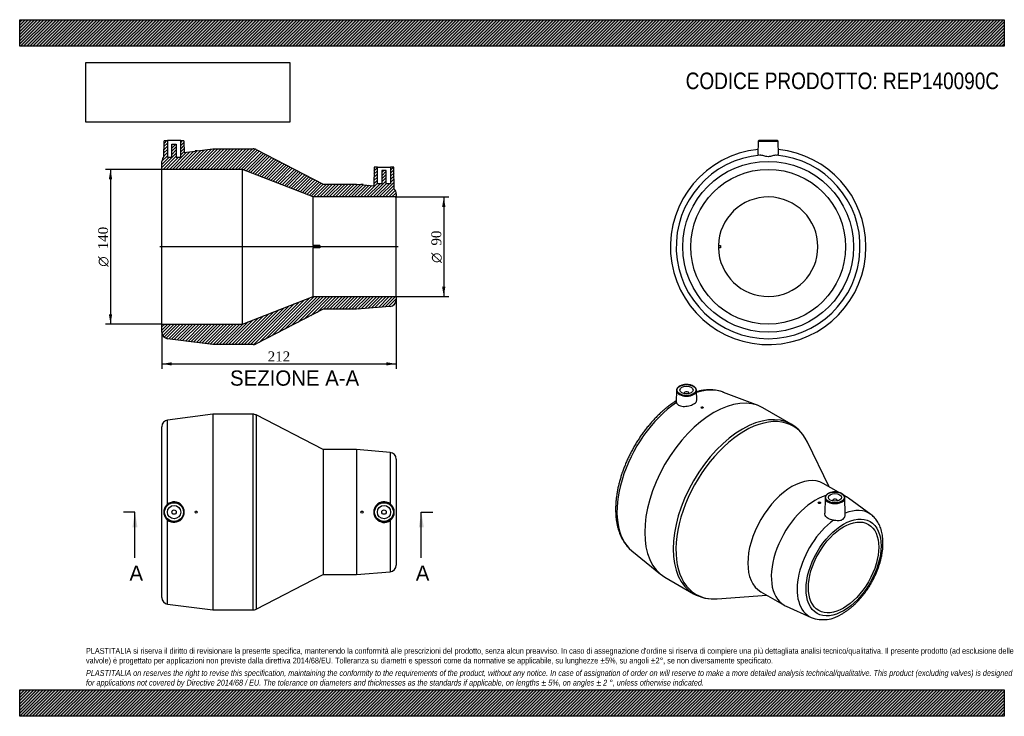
# Model space of a CAD drawing. Header units: millimetres. Extents: x 0 to 891, y 0 to 630.
import ezdxf
from ezdxf.enums import TextEntityAlignment as Align
from ezdxf.lldxf.tags import DXFTag

# ---------------------------------------------------------------- set-up
doc = ezdxf.new("R2010")
doc.units = ezdxf.units.MM
doc.header["$LTSCALE"] = 3
for name, color, linetype in [('Default', 7, 'Continuous'), ('DV4_Default', 7, 'Continuous'), ('REP140090C', 7, 'Continuous')]:
    doc.layers.add(name, color=color, linetype=linetype)
doc.styles.add('SEACAD_Solid_Edge_ANSI', font='seans.ttf')
doc.styles.add('SEACAD_Solid_Edge_ANSI1_Symbols', font='semeca1.ttf')
doc.styles.add('SEACAD_Times_New_Roman', font='times.ttf')
tags = doc.linetypes.add('CENTER2', pattern=[28.575, 19.05, -3.175, 3.175, -3.175]).pattern_tags.tags
tags[10:11] = [DXFTag(74, 4), DXFTag(75, 0), DXFTag(340, '0'), DXFTag(46, 0.0), DXFTag(50, 0.0), DXFTag(44, 0.0), DXFTag(45, 0.0)]
tags[8:9] = [DXFTag(74, 4), DXFTag(75, 0), DXFTag(340, '0'), DXFTag(46, 0.0), DXFTag(50, 0.0), DXFTag(44, 0.0), DXFTag(45, 0.0)]
tags[6:7] = [DXFTag(74, 4), DXFTag(75, 0), DXFTag(340, '0'), DXFTag(46, 0.0), DXFTag(50, 0.0), DXFTag(44, 0.0), DXFTag(45, 0.0)]
tags[4:5] = [DXFTag(74, 4), DXFTag(75, 0), DXFTag(340, '0'), DXFTag(46, 0.0), DXFTag(50, 0.0), DXFTag(44, 0.0), DXFTag(45, 0.0)]
doc.dimstyles.new('ANSImm', dxfattribs={"dimtxt": 9, "dimasz": 9, "dimexe": 4.5, "dimexo": 0, "dimgap": 2.25, "dimtad": 1, "dimdsep": 46, "dimtxsty": 'SEACAD_Times_New_Roman', "dimblk1": '_SE_FILLED', "dimblk2": '_SE_FILLED', "dimsah": 1, "dimcen": 4.5, "dimazin": 0, "dimtfac": 0.85, "dimtdec": 3, "dimtofl": 0, "dimtmove": 0, "dimatfit": 3, "dimfxl": 1, "dimarcsym": 0})
picture_1 = doc.add_image_def('image1.jpg', size_in_pixel=(4302, 1260))

# ---------------------------------------------------------------- blocks, each defined once
blk = doc.blocks.new('SE')
at = {"layer": 'REP140090C', "color": 7, "linetype": 'Continuous'}
for p, q in [((174.67, 273.17), (133.89, 267.85)), ((133.89, 191.87), (133.89, 267.85)), ((174.67, 273.17), (174.67, 96.17)), ((211.21, 273.17), (174.67, 273.17)), ((211.21, 96.17), (211.21, 273.17)), ((213.96, 272.51), (213.96, 96.84)), ((274.67, 241.17), (213.96, 272.51)), ((128.67, 107.44), (128.67, 261.91)), ((274.67, 241.17), (274.67, 128.17)), ((304.67, 241.17), (274.67, 241.17)), ((304.67, 241.17), (304.67, 128.17)), ((335.17, 238.63), (304.67, 241.17)), ((335.17, 238.63), (335.17, 192.2)), ((340.67, 232.65), (340.67, 136.69)), ((133.89, 101.49), (133.89, 177.48)), ((335.17, 177.14), (335.17, 130.71)), ((213.96, 96.84), (274.67, 128.17)), ((274.67, 128.17), (304.67, 128.17)), ((304.67, 128.17), (335.17, 130.71)), ((133.89, 101.49), (174.67, 96.17)), ((174.67, 96.17), (211.21, 96.17))]:
    blk.add_line(p, q, dxfattribs=at)
for centre, radius in [((139.67, 184.67), 9.01), ((139.67, 184.67), 8.51), ((139.67, 184.67), 6), ((329.67, 184.67), 9.01), ((329.67, 184.67), 8.51), ((329.67, 184.67), 6), ((139.67, 184.67), 2), ((159.67, 184.67), 1), ((309.67, 184.67), 1), ((329.67, 184.67), 2)]:
    blk.add_circle(centre, radius, dxfattribs=at)
for centre, radius, start, end in [((134.67, 261.91), 6, 97.43141, 180), ((211.21, 267.17), 6, 62.70043, 90), ((334.67, 232.65), 6, 0, 85.23636), ((139.61, 184.67), 9.19, 128.4636, 231.5364), ((139.65, 184.67), 9.21, 231.37214, 128.62786), ((329.69, 184.67), 9.31, 53.95908, 306.04092), ((329.72, 184.67), 9.3, 305.8909, 54.1091), ((334.67, 136.69), 6, 274.76364, 0), ((134.67, 107.44), 6, 180, 262.56859), ((211.21, 102.17), 6, 270, 297.29957)]:
    blk.add_arc(centre, radius, start, end, dxfattribs=at)
blk = doc.blocks.new('SE1')
at = {"layer": 'REP140090C', "color": 7, "linetype": 'Continuous'}
for p, q in [((594.4, 294.74), (594.18, 284.32)), ((612.61, 285.76), (612.42, 294.74)), ((601.41, 292.46), (601.41, 291.81)), ((605.41, 291.81), (605.41, 292.46)), ((668.14, 281.07), (636.9, 292.99)), ((616.55, 279.4), (616.55, 279.11)), ((618.55, 279.26), (618.55, 279.4)), ((698.25, 264.13), (672.41, 279.04)), ((732.46, 207.42), (712.86, 247.92)), ((740.86, 202.58), (727.12, 210.51)), ((728.75, 197.57), (728.46, 183.76)), ((748.33, 198.26), (746.11, 199.54)), ((747.08, 182.75), (746.77, 197.57)), ((770.17, 182.61), (749.95, 197.21)), ((722.62, 193.26), (722.62, 193.12)), ((724.62, 193.03), (724.62, 193.26)), ((735.76, 195.3), (735.76, 194.64)), ((739.76, 194.64), (739.76, 195.3)), ((554.08, 149.53), (580.02, 128.44)), ((583.91, 125.76), (609.75, 110.84)), ((631.08, 106.29), (675.96, 109.56)), ((670.62, 112.65), (691.83, 100.4)), ((693.55, 99.52), (716.31, 89.31))]:
    blk.add_line(p, q, dxfattribs=at)
for centre, radius, start, end in [((679.53, 232.58), 36.68, 24.1155, 59.3473), ((627.67, 142.62), 36.47, 240.50106, 275.48985), ((727.03, 118.1), 30.7, 249.51843, 304.20956)]:
    blk.add_arc(centre, radius, start, end, dxfattribs=at)
for centre, major_axis, start_param, end_param in [((603.41, 294.67), (9.01, 0), 3.12925, 3.166262), ((603.41, 294.67), (9.01, 0), 3.166262, 6.265449), ((603.41, 294.67), (9.01, 0), 0, 0.012343), ((603.41, 294.67), (9.01, 0), 6.265449, 6.283185), ((599.33, 219.05), (41.59, 72.04), 0.093869, 0.560221), ((628.16, 202.4), (-44.25, -76.64), 3.141593, 6.283185), ((603.41, 292.46), (-2, 0), 2.451775, 6.283185), ((603.41, 292.46), (-2, 0), 0, 0.689817), ((599.33, 219.05), (41.59, 72.04), 0.092363, 0.093869), ((599.33, 219.05), (41.59, 72.04), 0.872044, 3.04923), ((654, 187.48), (44.25, 76.64), 0.000259, 3.140699), ((655.94, 186.36), (-43.92, -76.06), 2.768005, 6.283185), ((698.87, 161.58), (-28.25, -48.93), 3.141593, 6.283185), ((720.08, 149.33), (-28.25, -48.93), 3.690574, 6.283185), ((737.76, 197.51), (9.01, 0), 3.12925, 6.283185), ((737.76, 195.3), (2, 0), 0, 3.83141), ((720.08, 149.33), (-28.25, -48.93), 3.082633, 3.21039), ((737.76, 197.51), (9.01, 0), 0.012343, 0.02631), ((737.76, 197.51), (9.01, 0), 0, 0.012343), ((737.76, 195.3), (2, 0), 5.593368, 6.283185), ((741.65, 136.88), (-26.98, -46.73), 3.082633, 3.784496), ((741.65, 136.88), (-26.98, -46.73), -3.203123, -3.200552), ((741.65, 136.88), (-26.98, -46.73), 4.067009, 6.342145), ((655.94, 186.36), (-43.92, -76.06), 0, 0.373588), ((720.08, 149.33), (-28.25, -48.93), 0, 0.05896)]:
    blk.add_ellipse(centre, major_axis=major_axis, ratio=0.57735, start_param=start_param, end_param=end_param, dxfattribs=at)
for centre, major_axis in [((603.41, 295.07), (-8.51, 0)), ((603.41, 295.07), (-6, 0)), ((617.55, 279.4), (-1, 0)), ((737.76, 197.91), (-8.51, 0)), ((737.76, 197.91), (6, 0)), ((723.62, 193.26), (1, 0)), ((745.54, 134.63), (-23.99, -41.55)), ((745.54, 134.63), (-22.5, -38.97))]:
    blk.add_ellipse(centre, major_axis=major_axis, ratio=0.57735, dxfattribs=at)
for points, knots in [([(612.39, 294.56), (612.4, 294.69), (612.43, 295.06), (612.27, 295.74), (611.92, 296.52), (611.38, 297.26), (610.65, 297.94), (609.76, 298.55), (608.73, 299.07), (607.57, 299.5), (606.32, 299.81), (605.01, 300.01), (603.66, 300.1), (602.31, 300.06), (600.98, 299.9), (599.7, 299.63), (598.51, 299.24), (597.42, 298.75), (596.46, 298.17), (595.66, 297.49), (595.04, 296.74), (594.62, 295.95), (594.4, 295.18), (594.42, 294.73), (594.43, 294.52)], [0, 0, 0, 0, 0.019441, 0.064868, 0.110344, 0.156481, 0.203469, 0.25107, 0.298943, 0.346834, 0.394661, 0.442421, 0.490138, 0.537844, 0.585571, 0.633349, 0.681214, 0.729202, 0.77733, 0.825569, 0.873699, 0.921344, 0.968092, 1, 1, 1, 1]), ([(636.82, 293), (636.54, 293.11), (635.57, 293.51), (633.6, 294.08), (631.09, 294.65), (628.48, 295.04), (625.8, 295.24), (623.05, 295.25), (620.25, 295.06), (617.39, 294.69), (614.78, 294.19), (613.13, 293.78), (612.44, 293.59)], [0, 0, 0, 0, 0.0214663, 0.0891717, 0.1571601, 0.2255451, 0.2944112, 0.3638094, 0.4337554, 0.5042312, 0.5751913, 0.6248801, 0.6248801, 0.6248801, 0.6248801]), ([(594.2, 285.37), (593.57, 284.98), (591.92, 283.91), (589.35, 282.11), (586.42, 279.89), (583.53, 277.53), (580.68, 275.03), (577.88, 272.39), (575.14, 269.62), (572.45, 266.74), (569.84, 263.73), (567.3, 260.63), (564.84, 257.42), (562.46, 254.12), (560.17, 250.74), (557.97, 247.28), (555.88, 243.75), (553.89, 240.16), (552.01, 236.53), (550.24, 232.85), (548.59, 229.13), (547.07, 225.39), (545.67, 221.64), (544.4, 217.87), (543.26, 214.11), (542.26, 210.35), (541.39, 206.61), (540.67, 202.9), (540.09, 199.22), (539.66, 195.58), (539.38, 192), (539.25, 188.47), (539.27, 185.01), (539.44, 181.63), (539.77, 178.33), (540.25, 175.12), (540.89, 172.02), (541.68, 169.04), (542.63, 166.17), (543.72, 163.44), (544.96, 160.84), (546.35, 158.4), (547.87, 156.11), (549.52, 153.98), (551.29, 152.04), (552.85, 150.53), (553.75, 149.82), (554.07, 149.57)], [0.0201889, 0.0201889, 0.0201889, 0.0201889, 0.0343313, 0.0567417, 0.0791388, 0.1015193, 0.1238815, 0.1462252, 0.1685507, 0.190859, 0.2131518, 0.2354308, 0.2576981, 0.2799559, 0.3022064, 0.324452, 0.3466951, 0.3689381, 0.391183, 0.4134318, 0.4356869, 0.4579509, 0.4802262, 0.502515, 0.5248197, 0.5471425, 0.5694852, 0.5918497, 0.6142369, 0.6366475, 0.6590811, 0.681536, 0.704009, 0.7264944, 0.7489822, 0.7714582, 0.7939057, 0.8163041, 0.8386295, 0.8608553, 0.8829549, 0.9049041, 0.9266842, 0.9482853, 0.9697083, 0.9909658, 1, 1, 1, 1]), ([(594.24, 283.77), (594.43, 282.85), (595.12, 281.99), (597.27, 280.78), (598.72, 280.4), (601.97, 280.2), (603.74, 280.37), (607.09, 281.14), (608.69, 281.74), (611.13, 283.16), (612, 283.97), (612.54, 285.11), (612.62, 285.44), (612.61, 285.76)], [0, 0, 0, 0, 0.125, 0.125, 0.25, 0.25, 0.375, 0.375, 0.5, 0.5, 0.625, 0.625, 0.6766824, 0.6766824, 0.6766824, 0.6766824]), ([(618.55, 279.26), (618.55, 279.21), (618.53, 279.15), (618.5, 279.1), (618.46, 279.04), (618.41, 278.99), (618.34, 278.94), (618.27, 278.89), (618.19, 278.84), (618.09, 278.81), (618, 278.77), (617.9, 278.74), (617.79, 278.72), (617.68, 278.69), (617.57, 278.68), (617.46, 278.68), (617.34, 278.67), (617.23, 278.68), (617.13, 278.7), (617.03, 278.71), (616.94, 278.74), (616.86, 278.77), (616.77, 278.8), (616.71, 278.85), (616.66, 278.89), (616.61, 278.94), (616.57, 278.99), (616.56, 279.05), (616.55, 279.07), (616.55, 279.09), (616.55, 279.11)], [0, 0, 0, 0, 0.0533926, 0.0533926, 0.0533926, 0.1068075, 0.1068075, 0.1068075, 0.1599104, 0.1599104, 0.1599104, 0.212861, 0.212861, 0.212861, 0.266027, 0.266027, 0.266027, 0.3196591, 0.3196591, 0.3196591, 0.3737701, 0.3737701, 0.3737701, 0.4281462, 0.4281462, 0.4281462, 0.482472, 0.482472, 0.482472, 0.5013301, 0.5013301, 0.5013301, 0.5013301]), ([(731.49, 201.41), (731.31, 201.3), (730.85, 201.02), (730.14, 200.45), (729.48, 199.72), (729.03, 198.93), (728.78, 198.19), (728.78, 197.77), (728.78, 197.59)], [0, 0, 0, 0, 0.104082, 0.301612, 0.499161, 0.695037, 0.887474, 1, 1, 1, 1]), ([(746.74, 197.65), (746.75, 197.74), (746.76, 198.08), (746.57, 198.71), (746.19, 199.49), (745.61, 200.22), (744.86, 200.89), (743.94, 201.49), (742.88, 201.99), (741.71, 202.4), (740.44, 202.69), (739.12, 202.87), (737.77, 202.93), (736.42, 202.88), (735.1, 202.7), (733.83, 202.4), (732.69, 202.01), (731.91, 201.64), (731.56, 201.44), (731.49, 201.41)], [0, 0, 0, 0, 0.018338, 0.080585, 0.143023, 0.206468, 0.271053, 0.336395, 0.40204, 0.46767, 0.533206, 0.598656, 0.664053, 0.729443, 0.794869, 0.860373, 0.926007, 0.988342, 1, 1, 1, 1]), ([(724.62, 193.03), (724.62, 192.96), (724.6, 192.89), (724.56, 192.83), (724.53, 192.76), (724.47, 192.7), (724.4, 192.65), (724.33, 192.6), (724.25, 192.56), (724.15, 192.52), (724.06, 192.49), (723.95, 192.47), (723.84, 192.46), (723.73, 192.45), (723.62, 192.45), (723.51, 192.46), (723.4, 192.47), (723.29, 192.5), (723.18, 192.53), (723.08, 192.56), (722.99, 192.61), (722.91, 192.66), (722.83, 192.72), (722.76, 192.78), (722.72, 192.85), (722.67, 192.91), (722.64, 192.98), (722.62, 193.05), (722.62, 193.08), (722.62, 193.1), (722.62, 193.12)], [0, 0, 0, 0, 0.0535706, 0.0535706, 0.0535706, 0.1071454, 0.1071454, 0.1071454, 0.1606635, 0.1606635, 0.1606635, 0.2141592, 0.2141592, 0.2141592, 0.2676906, 0.2676906, 0.2676906, 0.3213157, 0.3213157, 0.3213157, 0.3750825, 0.3750825, 0.3750825, 0.428999, 0.428999, 0.428999, 0.4829969, 0.4829969, 0.4829969, 0.5001666, 0.5001666, 0.5001666, 0.5001666]), ([(736.32, 177.43), (734.63, 177.56), (733, 178.02), (730.41, 179.5), (729.43, 180.52), (728.59, 182.34), (728.44, 183.06), (728.46, 183.76)], [0, 0, 0, 0, 0.125, 0.125, 0.25, 0.25, 0.3245694, 0.3245694, 0.3245694, 0.3245694]), ([(736.32, 177.43), (737.07, 177.37), (737.8, 177.3), (739.25, 177.18), (739.98, 177.12), (742.03, 177.1), (743.31, 177.25), (745.43, 178.47), (746.19, 179.5), (746.85, 181.1), (747, 181.65), (747.08, 182.37), (747.09, 182.57), (747.08, 182.76)], [0, 0, 0, 0, 0.125, 0.125, 0.25, 0.25, 0.5, 0.5, 0.75, 0.75, 0.875, 0.875, 0.9251128, 0.9251128, 0.9251128, 0.9251128]), ([(744.3, 92.71), (744.78, 92.99), (745.95, 93.68), (748.05, 95.06), (750.43, 96.8), (752.79, 98.7), (755.1, 100.73), (757.35, 102.9), (759.54, 105.2), (761.66, 107.61), (763.7, 110.13), (765.67, 112.74), (767.54, 115.44), (769.31, 118.22), (770.98, 121.07), (772.55, 123.98), (774, 126.93), (775.34, 129.92), (776.54, 132.94), (777.63, 135.98), (778.57, 139.02), (779.38, 142.06), (780.05, 145.09), (780.58, 148.09), (780.96, 151.06), (781.18, 153.99), (781.25, 156.86), (781.16, 159.67), (780.91, 162.4), (780.5, 165.04), (779.92, 167.59), (779.19, 170.01), (778.29, 172.31), (777.24, 174.46), (776.05, 176.46), (774.71, 178.31), (773.25, 179.97), (771.74, 181.42), (770.76, 182.15), (770.24, 182.54)], [0, 0, 0, 0, 0.014889, 0.042727, 0.070536, 0.098315, 0.126057, 0.153756, 0.181416, 0.209038, 0.236627, 0.264189, 0.291732, 0.319261, 0.346785, 0.37431, 0.401842, 0.429388, 0.456955, 0.484551, 0.512183, 0.539858, 0.567582, 0.59536, 0.623194, 0.651084, 0.679026, 0.707006, 0.735001, 0.762969, 0.790858, 0.818606, 0.846142, 0.873397, 0.900314, 0.92686, 0.953031, 0.978859, 1, 1, 1, 1])]:
    blk.add_open_spline(points, degree=3, knots=knots, dxfattribs=at)
blk.add_open_spline([(594.24, 283.77), (594.19, 283.97), (594.18, 284.16), (594.18, 284.33)], degree=3, dxfattribs=at)
blk = doc.blocks.new('SE2')
at = {"layer": 'REP140090C', "color": 7, "linetype": 'Continuous'}
for p, q in [((668.3, 520.18), (668.09, 508.1)), ((668.3, 520.18), (686.31, 520.18)), ((685.81, 520.67), (668.8, 520.67)), ((686.53, 508.1), (686.31, 520.18)), ((632.32, 425.67), (634.32, 425.67)), ((634.32, 423.67), (632.32, 423.67)), ((634.32, 425.67), (634.32, 423.67))]:
    blk.add_line(p, q, dxfattribs=at)
for radius in [77.23, 70]:
    blk.add_circle((677.31, 424.67), radius, dxfattribs=at)
for centre, radius, start, end in [((668.8, 520.17), 0.5, 90, 179), ((685.81, 520.17), 0.5, 1, 90), ((677.31, 424.67), 88.5, 95.92736, 360), ((677.31, 424.67), 88.5, 0, 84.07264), ((677.31, 424.67), 83.18, 94.96443, 85.03557), ((677.31, 424.67), 45, 181.27334, 178.72666), ((677.31, 424.67), 45, 178.72666, 181.27334)]:
    blk.add_arc(centre, radius, start, end, dxfattribs=at)
for points, knots in [([(668.09, 508.1), (668.09, 508.05), (668.1, 508.01), (668.34, 507.76), (669.02, 507.62), (670.11, 507.54)], [0.8495276, 0.8495276, 0.8495276, 0.8495276, 0.875, 0.875, 1, 1, 1, 1]), ([(684.5, 507.54), (685.59, 507.62), (686.28, 507.76), (686.51, 508.01), (686.53, 508.05), (686.52, 508.1)], [0, 0, 0, 0, 0.125, 0.125, 0.1503492, 0.1503492, 0.1503492, 0.1503492]), ([(684.5, 507.54), (683.62, 507.47), (682.53, 507.13), (680.09, 506.46), (678.72, 506.13), (675.89, 506.13), (674.52, 506.46), (672.09, 507.13), (670.99, 507.47), (670.11, 507.54)], [0, 0, 0, 0, 0.25, 0.25, 0.5, 0.5, 0.75, 0.75, 1, 1, 1, 1])]:
    blk.add_open_spline(points, degree=3, knots=knots, dxfattribs=at)
blk = doc.blocks.new('SE4')
at = {"color": 7, "linetype": 'Continuous', "style": 'SEACAD_Solid_Edge_ANSI'}
blk.add_text('A', height=13.8, dxfattribs=at).set_placement((358.45, 136.37), align=Align.TOP_LEFT)
blk = doc.blocks.new('SE5')
at = {"color": 7, "linetype": 'Continuous', "style": 'SEACAD_Solid_Edge_ANSI'}
blk.add_text('A', height=13.8, dxfattribs=at).set_placement((99.32, 136.37), align=Align.TOP_LEFT)
blk = doc.blocks.new('SEANNOT_GROUP')
at = {"linetype": 'Continuous'}
blk.add_hatch(color=7, dxfattribs=at).paths.add_polyline_path([(365.73, 170.87), (363.43, 184.67), (361.13, 170.87)])
at = {"color": 7, "linetype": 'Continuous'}
blk.add_lwpolyline([(363.43, 143.27), (363.43, 184.67)], dxfattribs=at)
blk = doc.blocks.new('SEANNOT_GROUP1')
at = {"linetype": 'Continuous'}
blk.add_hatch(color=7, dxfattribs=at).paths.add_polyline_path([(106.59, 170.87), (104.29, 184.67), (101.99, 170.87)])
at = {"color": 7, "linetype": 'Continuous'}
blk.add_lwpolyline([(104.29, 143.27), (104.29, 184.67)], dxfattribs=at)
blk = doc.blocks.new('SE3')
at = {"layer": 'Default', "color": 7, "linetype": 'CENTER2'}
for p, q in [((104.29, 184.67), (93.94, 184.67)), ((363.43, 184.67), (373.78, 184.67))]:
    blk.add_line(p, q, dxfattribs=at)
at = {"layer": 'Default', "color": 7, "linetype": 'CENTER2', "const_width": 0.0001}
blk.add_lwpolyline([(363.43, 184.67), (104.29, 184.67)], dxfattribs=at)
at = {"layer": 'Default'}
for name in ['SEANNOT_GROUP1', 'SEANNOT_GROUP', 'SE5', 'SE4']:
    blk.add_blockref(name, (0, 0), dxfattribs=at)
blk = doc.blocks.new('SE6')
at = {"layer": 'REP140090C', "linetype": 'Continuous'}
h = blk.add_hatch(dxfattribs=at)
h.set_pattern_fill('LINE', scale=0.62992, angle=45, style=0)
edge = h.paths.add_edge_path()
edge.add_line((308.67, 480.97), (308.67, 480.84))
edge.add_line((308.67, 480.84), (304.67, 481.17))
edge.add_line((304.67, 481.17), (274.67, 481.17))
edge.add_line((274.67, 481.17), (213.96, 512.5))
edge.add_arc((211.21, 507.17), 6, 62.70043, 90)
edge.add_line((211.21, 513.17), (174.67, 513.17))
edge.add_line((174.67, 513.17), (160.67, 511.34))
edge.add_line((160.67, 511.34), (160.67, 511.47))
edge.add_line((160.67, 511.47), (158.67, 511.47))
edge.add_line((158.67, 511.47), (158.67, 511.08))
edge.add_line((158.67, 511.08), (148.86, 509.8))
edge.add_line((148.86, 509.8), (148.68, 520.18))
edge.add_arc((148.18, 520.17), 0.5, 1, 90)
edge.add_line((148.18, 520.67), (145.67, 520.67))
edge.add_line((145.67, 520.67), (145.67, 505.67))
edge.add_line((145.67, 505.67), (141.67, 505.67))
edge.add_line((141.67, 505.67), (141.67, 517.47))
edge.add_line((141.67, 517.47), (137.67, 517.47))
edge.add_line((137.67, 517.47), (137.67, 505.67))
edge.add_line((137.67, 505.67), (133.67, 505.67))
edge.add_line((133.67, 505.67), (133.67, 520.67))
edge.add_line((133.67, 520.67), (131.16, 520.67))
edge.add_arc((131.16, 520.17), 0.5, 90, 179)
edge.add_line((130.66, 520.18), (130.42, 506.13))
edge.add_arc((134.67, 501.9), 6, 135.15008, 180)
edge.add_line((128.67, 501.9), (128.67, 494.67))
edge.add_line((128.67, 494.67), (201.67, 494.67))
edge.add_line((201.67, 494.67), (265.67, 469.67))
edge.add_line((265.67, 469.67), (340.67, 469.67))
edge.add_line((340.67, 469.67), (340.67, 472.65))
edge.add_arc((334.67, 472.65), 6, 0, 43.57137)
edge.add_line((339.02, 476.79), (338.68, 496.18))
edge.add_arc((338.18, 496.17), 0.5, 1, 90)
edge.add_line((338.18, 496.67), (335.67, 496.67))
edge.add_line((335.67, 496.67), (335.67, 481.67))
edge.add_line((335.67, 481.67), (331.67, 481.67))
edge.add_line((331.67, 481.67), (331.67, 493.47))
edge.add_line((331.67, 493.47), (327.67, 493.47))
edge.add_line((327.67, 493.47), (327.67, 481.67))
edge.add_line((327.67, 481.67), (323.67, 481.67))
edge.add_line((323.67, 481.67), (323.67, 496.67))
edge.add_line((323.67, 496.67), (321.16, 496.67))
edge.add_arc((321.16, 496.17), 0.5, 90, 179)
edge.add_line((320.66, 496.18), (320.38, 479.86))
edge.add_line((320.38, 479.86), (310.67, 480.67))
edge.add_line((310.67, 480.67), (310.67, 480.97))
edge.add_line((310.67, 480.97), (308.67, 480.97))
h = blk.add_hatch(dxfattribs=at)
h.set_pattern_fill('LINE', scale=0.62992, angle=45, style=0)
edge = h.paths.add_edge_path()
edge.add_line((340.67, 379.67), (265.67, 379.67))
edge.add_line((265.67, 379.67), (201.67, 354.67))
edge.add_line((201.67, 354.67), (128.67, 354.67))
edge.add_line((128.67, 354.67), (128.67, 347.44))
edge.add_arc((134.67, 347.44), 6, 180, 262.56859)
edge.add_line((133.89, 341.49), (174.67, 336.17))
edge.add_line((174.67, 336.17), (211.21, 336.17))
edge.add_arc((211.21, 342.17), 6, 270, 297.29957)
edge.add_line((213.96, 336.84), (274.67, 368.17))
edge.add_line((274.67, 368.17), (304.67, 368.17))
edge.add_line((304.67, 368.17), (335.17, 370.71))
edge.add_arc((334.67, 376.69), 6, 274.76364, 360)
edge.add_line((340.67, 376.69), (340.67, 379.67))
at = {"layer": 'DV4_Default', "color": 7, "linetype": 'CENTER2'}
blk.add_line((342.42, 424.67), (126.92, 424.67), dxfattribs=at)
at = {"layer": 'REP140090C', "color": 7, "linetype": 'Continuous'}
for p, q in [((130.42, 506.13), (130.66, 520.18)), ((131.16, 520.67), (133.67, 520.67)), ((145.67, 520.67), (133.67, 520.67)), ((133.67, 520.67), (133.67, 505.67)), ((137.67, 517.47), (141.67, 517.47)), ((137.67, 505.67), (137.67, 517.47)), ((141.67, 517.47), (141.67, 505.67)), ((145.67, 520.67), (148.18, 520.67)), ((145.67, 505.67), (145.67, 520.67)), ((148.68, 520.18), (148.86, 509.8)), ((148.86, 509.8), (158.67, 511.08)), ((160.67, 511.47), (158.67, 511.47)), ((158.67, 511.47), (158.67, 511.08)), ((160.67, 511.34), (174.67, 513.17)), ((160.67, 511.34), (160.67, 511.47)), ((174.67, 513.17), (211.21, 513.17)), ((213.96, 512.5), (274.67, 481.17)), ((128.67, 494.67), (128.67, 501.9)), ((133.67, 505.67), (137.67, 505.67)), ((141.67, 505.67), (145.67, 505.67)), ((128.67, 354.67), (128.67, 494.67)), ((201.67, 494.67), (128.67, 494.67)), ((201.67, 354.67), (201.67, 494.67)), ((265.67, 469.67), (201.67, 494.67)), ((320.66, 496.18), (320.38, 479.86)), ((323.67, 496.67), (321.16, 496.67)), ((323.67, 496.67), (335.67, 496.67)), ((323.67, 481.67), (323.67, 496.67)), ((327.67, 493.47), (327.67, 481.67)), ((331.67, 493.47), (327.67, 493.47)), ((331.67, 481.67), (331.67, 493.47)), ((335.67, 496.67), (335.67, 481.67)), ((338.18, 496.67), (335.67, 496.67)), ((339.02, 476.79), (338.68, 496.18)), ((274.67, 481.17), (304.67, 481.17)), ((304.67, 481.17), (308.67, 480.84)), ((327.67, 481.67), (323.67, 481.67)), ((335.67, 481.67), (331.67, 481.67)), ((308.67, 480.97), (308.67, 480.84)), ((310.67, 480.97), (308.67, 480.97)), ((310.67, 480.67), (310.67, 480.97)), ((310.67, 480.67), (320.38, 479.86)), ((340.67, 472.65), (340.67, 469.67)), ((265.67, 425.67), (265.67, 469.67)), ((340.67, 469.67), (265.67, 469.67)), ((340.67, 379.67), (340.67, 469.67)), ((271.67, 425.67), (265.67, 425.67)), ((265.67, 425.67), (265.67, 423.67)), ((265.67, 379.67), (265.67, 423.67)), ((271.67, 423.67), (265.67, 423.67)), ((271.67, 425.67), (271.67, 423.67)), ((201.67, 354.67), (265.67, 379.67)), ((265.67, 379.67), (340.67, 379.67)), ((340.67, 379.67), (340.67, 376.69)), ((274.67, 368.17), (213.96, 336.84)), ((304.67, 368.17), (274.67, 368.17)), ((335.17, 370.71), (304.67, 368.17)), ((128.67, 354.67), (201.67, 354.67)), ((128.67, 347.44), (128.67, 354.67)), ((174.67, 336.17), (133.89, 341.49)), ((211.21, 336.17), (174.67, 336.17))]:
    blk.add_line(p, q, dxfattribs=at)
for centre, radius, start, end in [((131.16, 520.17), 0.5, 90, 179), ((148.18, 520.17), 0.5, 1, 90), ((211.21, 507.17), 6, 62.70043, 90), ((134.67, 501.9), 6, 135.15008, 180), ((321.16, 496.17), 0.5, 90, 179), ((338.18, 496.17), 0.5, 1, 90), ((334.67, 472.65), 6, 0, 43.57137), ((334.67, 376.69), 6, 274.76364, 0), ((134.67, 347.44), 6, 180, 262.56859), ((211.21, 342.17), 6, 270, 297.29957)]:
    blk.add_arc(centre, radius, start, end, dxfattribs=at)
blk = doc.blocks.new('GDimGGroup')
at = {"layer": 'Default', "linetype": 'Continuous'}
for points in [[(385.25, 460.67), (383.75, 469.67), (382.25, 460.67)], [(385.25, 388.67), (382.25, 388.67), (383.75, 379.67)]]:
    blk.add_hatch(color=7, dxfattribs=at).paths.add_polyline_path(points)
at = {"layer": 'Default', "color": 7, "linetype": 'Continuous'}
for p, q in [((340.67, 469.67), (388.25, 469.67)), ((383.75, 469.67), (383.75, 379.67)), ((340.67, 379.67), (388.25, 379.67))]:
    blk.add_line(p, q, dxfattribs=at)
for s, style, p in [('90', 'SEACAD_Times_New_Roman', (372.5, 425.68)), ('O', 'SEACAD_Solid_Edge_ANSI1_Symbols', (372.5, 410.01))]:
    blk.add_text(s, height=9, rotation=90, dxfattribs=dict(at, style=style)).set_placement(p, align=Align.TOP_LEFT)
blk = doc.blocks.new('GDimGGroup1')
at = {"layer": 'Default', "linetype": 'Continuous'}
for points in [[(80.68, 485.67), (83.68, 485.67), (82.18, 494.67)], [(80.68, 363.67), (82.18, 354.67), (83.68, 363.67)]]:
    blk.add_hatch(color=7, dxfattribs=at).paths.add_polyline_path(points)
at = {"layer": 'Default', "color": 7, "linetype": 'Continuous'}
for p, q in [((128.67, 494.67), (77.68, 494.67)), ((82.18, 494.67), (82.18, 354.67)), ((128.67, 354.67), (77.68, 354.67))]:
    blk.add_line(p, q, dxfattribs=at)
for s, style, p in [('140', 'SEACAD_Times_New_Roman', (70.93, 422.27)), ('O', 'SEACAD_Solid_Edge_ANSI1_Symbols', (70.93, 406.6))]:
    blk.add_text(s, height=9, rotation=90, dxfattribs=dict(at, style=style)).set_placement(p, align=Align.TOP_LEFT)
blk = doc.blocks.new('DMBLK20')
at = {"layer": 'Default', "linetype": 'Continuous'}
for points in [[(137.67, 317.22), (137.67, 320.22), (128.67, 318.72)], [(331.67, 317.22), (340.67, 318.72), (331.67, 320.22)]]:
    blk.add_hatch(color=7, dxfattribs=at).paths.add_polyline_path(points)
at = {"layer": 'Default', "color": 7, "linetype": 'Continuous'}
for p, q in [((340.67, 376.69), (340.67, 314.22)), ((128.67, 347.44), (128.67, 314.22)), ((128.67, 318.72), (340.67, 318.72))]:
    blk.add_line(p, q, dxfattribs=at)
at = {"layer": 'Default', "color": 7, "linetype": 'Continuous', "style": 'SEACAD_Times_New_Roman'}
blk.add_text('212', height=9, dxfattribs=at).set_placement((224.43, 329.97), align=Align.TOP_LEFT)
blk = doc.blocks.new('_SE_FILLED')
at = {"color": 0}
blk.add_line((0, 0), (-1, 0), dxfattribs=at)
blk.add_solid([(0, 0), (-1, -0.1665), (-1, 0.1665), (0, 0)], dxfattribs=at)

msp = doc.modelspace()

# ---------------------------------------------------------------- hatches: boundary and pattern name
at = {"layer": 'Default', "linetype": 'Continuous'}
h = msp.add_hatch(dxfattribs=at)
h.set_pattern_fill('LINE', scale=0.629921, angle=45, style=0)
h.paths.add_polyline_path([(891, 606), (891, 630), (0, 630), (0, 606)])
for points in [[(891, 606), (891, 630), (0, 630), (0, 606)], [(891, 0), (891, 24), (0, 24), (0, 0)]]:
    msp.add_hatch(color=7, dxfattribs=at).paths.add_polyline_path(points)
h = msp.add_hatch(dxfattribs=at)
h.set_pattern_fill('LINE', scale=0.62992, angle=45, style=0)
h.paths.add_polyline_path([(891, 0), (891, 24), (0, 24), (0, 0)])

# ---------------------------------------------------------------- linework, layer by layer
at = {"layer": 'Default', "color": 7, "linetype": 'Continuous'}
for p, q in [((0, 630), (891, 630)), ((0, 606), (0, 630)), ((891, 630), (891, 606)), ((891, 606), (0, 606)), ((0, 24), (891, 24)), ((0, 0), (0, 24)), ((891, 24), (891, 0)), ((891, 0), (0, 0))]:
    msp.add_line(p, q, dxfattribs=at)

# ---------------------------------------------------------------- block references
at = {"layer": 'Default'}
for name in ['SE6', 'SE2', 'GDimGGroup1', 'GDimGGroup', 'SE1', 'SE', 'SE3']:
    msp.add_blockref(name, (0, 0), dxfattribs=at)

# ---------------------------------------------------------------- texts
at = {"layer": 'Default', "color": 7, "linetype": 'Continuous', "style": 'SEACAD_Solid_Edge_ANSI'}
msp.add_text('SEZIONE A-A', height=13.8, dxfattribs=at).set_placement((190.313, 312.804), align=Align.TOP_LEFT)
at = {"layer": 'Default', "attachment_point": 1}
for s, insert, char_height, width in [('{\\fArial Narrow|b0||i0||c0|p34;\\C7;\\H15.;\\W1.;CODICE PRODOTTO: REP140090C}', (602.666, 582.191), 15, 284.40685), ("{\\fArial Narrow|b0||i0||c0|p34;\\C7;\\H5.25;\\W1.;PLASTITALIA si riserva il diritto di revisionare la presente specifica, mantenendo la conformità alle prescrizioni del prodotto, senza alcun preavviso. In caso di assegnazione d'ordine si riserva di compiere una più dettagliata analisi tecnico/qualitativa. Il presente prodotto (ad esclusione delle \\P}{\\fArial Narrow|b0||i0||c0|p34;\\C7;\\H5.25;\\W1.;valvole) è progettato per applicazioni non previste dalla direttiva 2014/68/EU. Tolleranza su diametri e spessori come da normative se applicabile, su lunghezze ±5%, su angoli ±2°, se non diversamente specificato.\\P}{\\fArial Narrow|b0||i0||c0|p34;\\C7;\\H1.5;\\W1.;   \\P}{\\fArial Narrow|b0||i1||c0|p34;\\C7;\\H5.25;\\W1.;PLASTITALIA on reserves the right to revise this specification, maintaining the conformity to the requirements of the product, without any notice. In case of assignation of order on will reserve to make a more detailed analysis technical/qualitative. This product (excluding valves) is designed \\P}{\\fArial Narrow|b0||i1||c0|p34;\\C7;\\H5.25;\\W1.;for applications not covered by Directive 2014/68 / EU. The tolerance on diameters and thicknesses as the standards if applicable, on lengths ± 5%, on angles ± 2 °, unless otherwise indicated.\\P}", (60, 61.807), 5.25, 771)]:
    msp.add_mtext(s, dxfattribs=dict(at, insert=insert, char_height=char_height, width=width))

# ---------------------------------------------------------------- dimensions: what is measured, and where the dimension line sits
at = {"layer": 'Default', "color": 7, "linetype": 'Continuous'}
dim = msp.add_linear_dim(base=(340.669, 318.722), p1=(128.669, 354.671), p2=(340.669, 379.671), text='\\A1;<>', dimstyle='ANSImm', dxfattribs=at)
dim.commit()
dim.dimension.update_dxf_attribs({"geometry": 'DMBLK20', "text_midpoint": (234.669, 318.722), "dimtype": 160})

# ---------------------------------------------------------------- pictures from other files: only their frames are drawn
image = msp.add_image(picture_1, insert=(60, 537.31), size_in_units=(184.371, 54))
image.dxf.flags = 7

doc.saveas('drawing.dxf')
